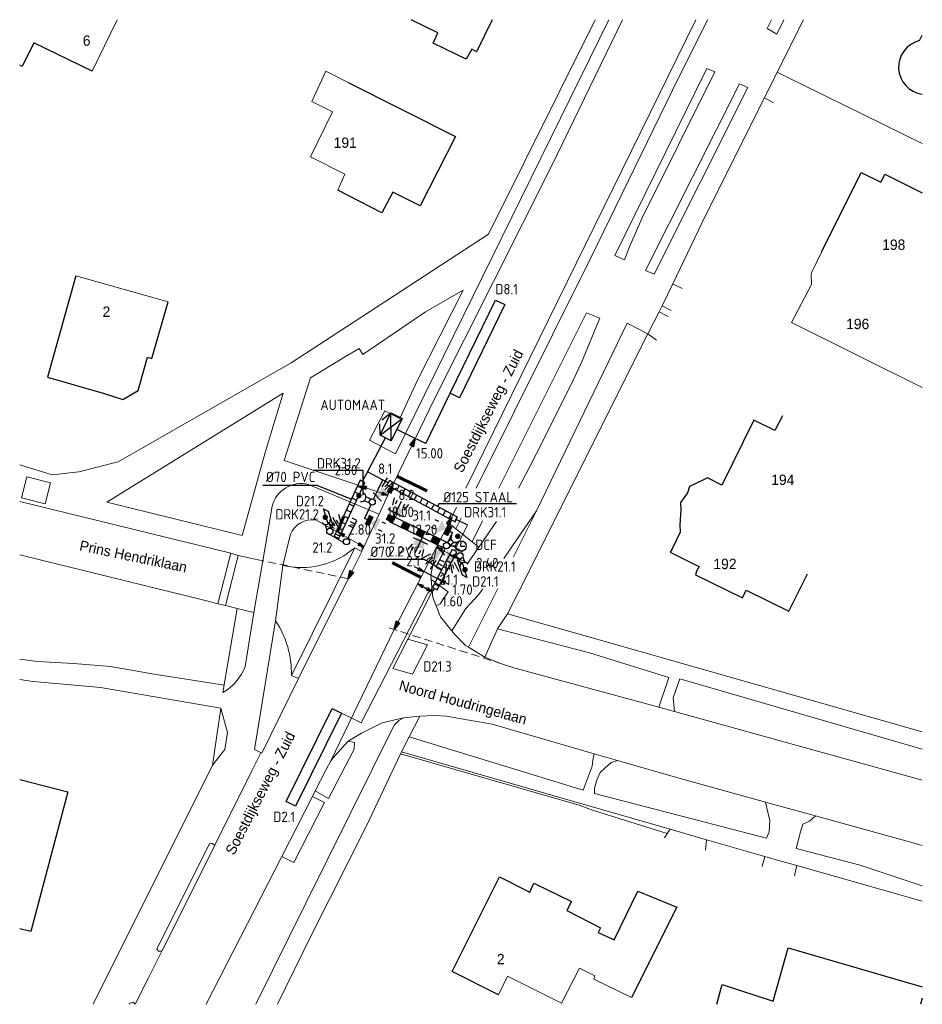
# Model space of a CAD drawing. Header units: millimetres. Extents: x 142086.3 to 142173.4, y 459332.8 to 459427.9.
import ezdxf
from ezdxf.enums import TextEntityAlignment as Align

# ---------------------------------------------------------------- set-up
doc = ezdxf.new("R2010")
doc.units = ezdxf.units.MM
doc.header["$LTSCALE"] = 0.25
doc.linetypes.add('DGN Style 2', pattern=[247.656986, 148.594191, -99.062794])
doc.linetypes.add('HIDDEN2', pattern=[4.7625, 3.175, -1.5875])
doc.layers.get('0').update_dxf_attribs({"plot": 0})
for name, color, linetype in [('BUIS', 1, 'Continuous'), ('INST-T-CODE', 1, 'Continuous'), ('INSTALLATIE', 2, 'Continuous'), ('INSTALLATIE_MAST', 2, 'Continuous'), ('KABEL-500', 3, 'Continuous'), ('LUS-T-CODE', 1, 'Continuous'), ('LUSSEN', 7, 'Continuous'), ('MAAT-T-CODE', 7, 'Continuous'), ('MAATVOERING', 7, 'Continuous'), ('STOPSTREEP', 9, 'Continuous'), ('UITSLIJPER', 1, 'Continuous')]:
    doc.layers.add(name, color=color, linetype=linetype)
for name, color, linetype, lineweight in [('GEBOUWEN', 3, 'Continuous', 30), ('HUISNUMMER', 7, 'Continuous', 0), ('ONDERGROND', 7, 'Continuous', 0), ('TEKSTEN', 7, 'Continuous', 0)]:
    doc.layers.add(name, color=color, linetype=linetype, lineweight=lineweight)
doc.styles.add('I020-1', font='ISO', dxfattribs={"height": 2})
doc.styles.add('ISO', font='isocp.shx')
doc.styles.add('Style-LOW_RES_FILLED', font='LOW_RES_FILLED.shx')

# ---------------------------------------------------------------- blocks, each defined once
blk = doc.blocks.new('V_P3')
for p, q in [((0.567, 0.107), (0, 0)), ((0.567, 0.072), (0, 0)), ((0.567, 0.037), (0, 0)), ((0.567, -0.107), (0, 0)), ((0.567, -0.072), (0, 0)), ((0.567, -0.037), (0, 0)), ((0, 0), (0.567, 0)), ((0.567, 0.142), (0.567, -0.142))]:
    blk.add_line(p, q)
for points in [[(0.567, 0.142), (0, 0)], [(0.567, 0.125), (0, 0)], [(0.567, 0.089), (0, 0)], [(0.567, 0.055), (0, 0)], [(0.567, 0.019), (0, 0)], [(0.567, -0.142), (0, 0)], [(0.567, -0.125), (0, 0)], [(0.567, -0.089), (0, 0)], [(0.567, -0.055), (0, 0)], [(0.567, -0.019), (0, 0)]]:
    blk.add_lwpolyline(points)
at = {"layer": 'MAAT-T-CODE', "style": 'I020-1'}
blk.add_attdef('MAAT', text='', height=1, dxfattribs=at).set_placement((1.065, 0), align=Align.MIDDLE)
blk = doc.blocks.new('V_MAST')
blk.add_circle((0, 0), 0.3)
blk = doc.blocks.new('V_P2')
for p, q in [((0, 0), (0.78, 0.194)), ((0, 0), (0.78, 0.146)), ((0, 0), (0.78, 0.097)), ((0.78, 0.06), (0, 0)), ((0, 0), (0.78, 0.049)), ((0.78, 0.037), (0, 0)), ((0, 0), (0.78, 0)), ((0.78, -0.194), (0, 0)), ((0, 0), (0.78, -0.097)), ((0, 0), (0.78, -0.146)), ((0, 0), (0.78, -0.049)), ((0, 0), (0.78, 0)), ((0.78, -0.194), (0.78, 0.194))]:
    blk.add_line(p, q)
for points in [[(0.78, 0.181), (0, 0)], [(0, 0), (0.78, 0.171)], [(0.78, 0.159), (0, 0)], [(0.78, 0.135), (0, 0)], [(0, 0), (0.78, 0.121)], [(0.78, 0.11), (0, 0)], [(0.78, 0.085), (0, 0)], [(0, 0), (0.78, 0.073)], [(0, 0), (0.78, 0.026)], [(0.78, 0.012), (0, 0)], [(0.78, -0.181), (0, 0)], [(0, 0), (0.78, -0.171)], [(0.78, -0.159), (0, 0)], [(0.78, -0.135), (0, 0)], [(0, 0), (0.78, -0.121)], [(0.78, -0.11), (0, 0)], [(0, 0), (0.78, -0.073)], [(0.78, -0.037), (0, 0)], [(0, 0), (0.78, -0.026)], [(0.78, -0.06), (0, 0)], [(0.78, -0.085), (0, 0)], [(0.78, -0.012), (0, 0)]]:
    blk.add_lwpolyline(points)
at = {"layer": 'MAAT-T-CODE', "style": 'I020-1'}
blk.add_attdef('MAAT', text='', height=1, dxfattribs=at).set_placement((1.5, 0), align=Align.MIDDLE)
blk = doc.blocks.new('V_10X1')
blk.add_lwpolyline([(0.5, 0), (0.5, -10), (-0.5, -10), (-0.5, 0)], close=True)
at = {"layer": 'LUS-T-CODE', "style": 'I020-1'}
blk.add_attdef('LUS', text='', height=1, rotation=270, dxfattribs=at).set_placement((-0.021, -11.42), align=Align.MIDDLE)
blk = doc.blocks.new('V_AUT')
for p, q in [((-1.2, -0.6), (1.2, 0.6)), ((-1.2, 0.6), (1.2, -0.6))]:
    blk.add_line(p, q)
at = {"color": 3}
for p, q in [((-1.2, 0.6), (1.2, 0.6)), ((-1.2, -0.6), (-1.2, 0.6)), ((1.2, 0.6), (1.2, -0.6)), ((1.2, -0.6), (-1.2, -0.6))]:
    blk.add_line(p, q, dxfattribs=at)
at = {"layer": 'INST-T-CODE', "style": 'I020-1'}
blk.add_attdef('INST', (-1.2, 0.893), '', height=1, dxfattribs=at)
blk = doc.blocks.new('V_PL')
at = {"layer": 'MAATVOERING'}
for points in [[(-1, 0), (0, 0)], [(-0.567, 0.142), (0, 0)], [(-0.567, -0.142), (-0.567, 0.142)], [(-0.567, 0.125), (0, 0)], [(-0.567, 0.107), (0, 0)], [(-0.567, 0.089), (0, 0)], [(-0.567, 0.072), (0, 0)], [(-0.567, 0.055), (0, 0)], [(-0.567, 0.037), (0, 0)], [(-0.567, 0.019), (0, 0)], [(-0.567, -0.125), (0, 0)], [(-0.567, -0.089), (0, 0)], [(-0.567, -0.055), (0, 0)], [(-0.567, -0.019), (0, 0)], [(-0.567, -0.142), (0, 0)], [(-0.567, -0.037), (0, 0)], [(-0.567, -0.072), (0, 0)], [(-0.567, -0.107), (0, 0)], [(0, 0), (-0.567, 0)]]:
    blk.add_lwpolyline(points, dxfattribs=at)
blk = doc.blocks.new('V_PR')
at = {"layer": 'MAATVOERING'}
for points in [[(0.567, 0.142), (0, 0)], [(0.567, 0.125), (0, 0)], [(0.567, 0.107), (0, 0)], [(0.567, 0.089), (0, 0)], [(0.567, 0.072), (0, 0)], [(0.567, 0.055), (0, 0)], [(0.567, 0.037), (0, 0)], [(0.567, 0.019), (0, 0)], [(0.567, -0.107), (0, 0)], [(0.567, -0.072), (0, 0)], [(0.567, -0.037), (0, 0)], [(0, 0), (0.567, 0)], [(0, 0), (1, 0)], [(0.567, -0.019), (0, 0)], [(0.567, -0.055), (0, 0)], [(0.567, -0.089), (0, 0)], [(0.567, -0.125), (0, 0)], [(0.567, -0.142), (0, 0)], [(0.567, 0.142), (0.567, -0.142)]]:
    blk.add_lwpolyline(points, dxfattribs=at)
at = {"layer": 'MAAT-T-CODE', "style": 'I020-1'}
blk.add_attdef('MAAT', text='', height=1, dxfattribs=at).set_placement((1.7, 0), align=Align.MIDDLE)
blk = doc.blocks.new('V_PLS')
at = {"layer": 'MAATVOERING'}
for points in [[(0.567, 0.142), (0, 0)], [(0.567, 0.125), (0, 0)], [(0.567, 0.107), (0, 0)], [(0.567, 0.089), (0, 0)], [(0.567, 0.072), (0, 0)], [(0.567, 0.055), (0, 0)], [(0.567, 0.037), (0, 0)], [(0.567, 0.019), (0, 0)], [(0.567, -0.125), (0, 0)], [(0.567, -0.089), (0, 0)], [(0.567, -0.055), (0, 0)], [(0.567, -0.019), (0, 0)], [(0.567, -0.142), (0, 0)], [(0.567, -0.037), (0, 0)], [(0.567, -0.072), (0, 0)], [(0.567, -0.107), (0, 0)], [(0, 0), (0.567, 0)], [(1, 0), (0, 0)], [(0.567, -0.142), (0.567, 0.142)]]:
    blk.add_lwpolyline(points, dxfattribs=at)
blk = doc.blocks.new('V_PRS')
at = {"layer": 'MAATVOERING'}
for points in [[(0, 0), (-1, 0)], [(-0.567, 0.142), (-0.567, -0.142)], [(-0.567, 0.142), (0, 0)], [(-0.567, 0.125), (0, 0)], [(-0.567, 0.107), (0, 0)], [(-0.567, 0.089), (0, 0)], [(-0.567, 0.072), (0, 0)], [(-0.567, 0.055), (0, 0)], [(-0.567, 0.037), (0, 0)], [(-0.567, 0.019), (0, 0)], [(-0.567, -0.107), (0, 0)], [(-0.567, -0.072), (0, 0)], [(-0.567, -0.037), (0, 0)], [(0, 0), (-0.567, 0)], [(-0.567, -0.019), (0, 0)], [(-0.567, -0.055), (0, 0)], [(-0.567, -0.089), (0, 0)], [(-0.567, -0.125), (0, 0)], [(-0.567, -0.142), (0, 0)]]:
    blk.add_lwpolyline(points, dxfattribs=at)
at = {"layer": 'MAAT-T-CODE', "style": 'I020-1'}
blk.add_attdef('MAAT', text='', height=1, dxfattribs=at).set_placement((-2.5, 0), align=Align.MIDDLE)
blk = doc.blocks.new('V_3X30LNT_S')
for p, q in [((0.3, 0), (1.975, 0)), ((1.3, 0.6), (1.979, 0.769)), ((1.5, 0.4), (1.9, 0.4)), ((1.3, -0.6), (1.979, -0.769)), ((1.5, -0.4), (1.9, -0.4))]:
    blk.add_line(p, q)
blk.add_solid([(0.5, 0.4), (0.5, -0.4), (1.3, 0.6), (1.3, -0.6)])
at = {"layer": 'INSTALLATIE'}
blk.add_line((0.7, 0.769), (0.7, -0.769), dxfattribs=at)
at = {"layer": 'INST-T-CODE', "style": 'I020-1'}
blk.add_attdef('LNT', text='', height=1, dxfattribs=at).set_placement((3.534, -0.001), align=Align.MIDDLE)
blk = doc.blocks.new('V_3X20LNT_S')
for p, q in [((1.7, 0.4), (2.666, 0.659)), ((1.7, 0), (2.7, 0)), ((1.9, 0.2), (2.3, 0.2)), ((1.7, -0.4), (2.666, -0.659)), ((1.9, -0.2), (2.3, -0.2))]:
    blk.add_line(p, q)
blk.add_solid([(0.3, 0), (1.7, 0.4), (1.7, -0.4)])
at = {"layer": 'INSTALLATIE'}
blk.add_line((0.7, 0.58), (0.7, -0.58), dxfattribs=at)
at = {"layer": 'INST-T-CODE', "style": 'I020-1'}
blk.add_attdef('LNT', text='', height=1, dxfattribs=at).set_placement((4.129, 0), align=Align.MIDDLE)
blk = doc.blocks.new('V_SECLNT')
for p, q in [((0.3, 0), (2.3, 0)), ((1.5, 0), (1.5, 0.5)), ((1.9, 0), (1.9, 0.5)), ((2.3, 0), (2.3, 0.5))]:
    blk.add_line(p, q)
blk = doc.blocks.new('V_VGLNT')
for p, q in [((0.548, 0), (0.3, 0)), ((1.948, 0.4), (2.348, 0.4)), ((1.948, -0.4), (2.348, -0.4))]:
    blk.add_line(p, q)
for points in [[(0.548, 0.5), (1.048, 0.5), (0.548, -0.5), (1.048, -0.5)], [(1.048, 0), (1.748, 0.7), (1.748, -0.7)]]:
    blk.add_solid(points)
at = {"layer": 'INST-T-CODE', "style": 'I020-1'}
blk.add_attdef('INST', text='', height=1, dxfattribs=at).set_placement((4.115, -0.001), align=Align.MIDDLE)
blk = doc.blocks.new('V_20LNT')
for p, q in [((1.7, 0.4), (2.666, 0.659)), ((1.7, 0), (2.7, 0)), ((1.9, 0.2), (2.3, 0.2)), ((1.7, -0.4), (2.666, -0.659)), ((1.9, -0.2), (2.3, -0.2))]:
    blk.add_line(p, q)
blk.add_solid([(0.3, 0), (1.7, 0.4), (1.7, -0.4)])
at = {"layer": 'INST-T-CODE', "style": 'I020-1'}
blk.add_attdef('LNT', text='', height=1, dxfattribs=at).set_placement((4.129, 0), align=Align.MIDDLE)
blk = doc.blocks.new('V_DRKW')
for p, q in [((0.223, 0.201), (0.771, 0.201)), ((0.211, -0.213), (0.759, -0.213))]:
    blk.add_line(p, q)
at = {"const_width": 0.259}
blk.add_lwpolyline([(1.294, -0.017, 1.135207), (1.553, -0.054, 0.843915)], format="xyb", close=True, dxfattribs=at)
blk.add_arc((1.132, -0.016), 0.422, 101.09443, 258.90557)
at = {"layer": 'INST-T-CODE', "style": 'I020-1'}
for tag, p in [('INST', (4.034, -0.006)), ('INST1', (4.034, -1.345))]:
    blk.add_attdef(tag, text='', height=1, dxfattribs=at).set_placement(p, align=Align.MIDDLE)

msp = doc.modelspace()

# ---------------------------------------------------------------- hatches: boundary and pattern name
at = {"layer": 'BUIS'}
h = msp.add_hatch(dxfattribs=at)
h.set_pattern_fill('LINE', color=256, scale=0.2, angle=334.98, style=0)
h.paths.add_polyline_path([(142117.084, 459377.783), (142119.603, 459383.181), (142119.15, 459383.392), (142116.631, 459377.994)])
h = msp.add_hatch(dxfattribs=at)
h.set_pattern_fill('LINE', color=256, scale=0.2, angle=241.68, style=0)
h.paths.add_polyline_path([(142121.735, 459382.938), (142128.323, 459379.388), (142128.56, 459379.828), (142121.973, 459383.378)])
h = msp.add_hatch(dxfattribs=at)
h.set_pattern_fill('LINE', color=256, scale=0.2, angle=332.76, style=0)
h.paths.add_polyline_path([(142126.59, 459372.816), (142128.48, 459376.486), (142128.035, 459376.715), (142126.146, 459373.045)])

# ---------------------------------------------------------------- linework, layer by layer
for points in [[(142109.739, 459382.921), (142114.967, 459382.921), (142118.302, 459381.574)], [(142134.236, 459381.123), (142126.758, 459381.123), (142126.612, 459380.878)], [(142119.9, 459375.774), (142125.341, 459375.774), (142127.046, 459374.793)]]:
    msp.add_lwpolyline(points, dxfattribs=at)
for points in [[(142117.084, 459377.783), (142119.603, 459383.181), (142119.15, 459383.392), (142116.631, 459377.994)], [(142121.735, 459382.938), (142128.323, 459379.388), (142128.56, 459379.828), (142121.973, 459383.378)], [(142126.59, 459372.816), (142128.48, 459376.486), (142128.035, 459376.715), (142126.146, 459373.045)]]:
    msp.add_lwpolyline(points, close=True, dxfattribs=at)
at = {"layer": 'GEBOUWEN', "linetype": 'DGN Style 2', "lineweight": 13, "flags": 128}
for points in [[(142095.684, 459427.86), (142094.466, 459425.344)], [(142094.466, 459425.344), (142093.271, 459422.875)], [(142117.683, 459412.953), (142114.36, 459414.612), (142116.478, 459418.968), (142114.485, 459419.947), (142115.85, 459422.889), (142118.004, 459421.811)], [(142116.984, 459411.406), (142117.683, 459412.953)], [(142162.779, 459403.482), (142163.73, 459405.468)], [(142100.599, 459400.632), (142091.7, 459403.14)], [(142162.72, 459402.297), (142162.699, 459403.314), (142162.779, 459403.482)], [(142160.792, 459398.634), (142162.72, 459402.297)], [(142173.436, 459392.337), (142160.792, 459398.634)], [(142145.351, 459333.474), (142141.711, 459335.227), (142141.806, 459335.553), (142140.344, 459336.287), (142138.603, 459332.906), (142133.384, 459335.522), (142132.502, 459333.727)]]:
    msp.add_lwpolyline(points, dxfattribs=at)
at = {"layer": 'GEBOUWEN', "linetype": 'Continuous', "lineweight": 30, "flags": 128}
for points in [[(142131.887, 459427.86), (142130.389, 459424.756), (142129.918, 459425.004), (142129.396, 459424.034), (142126.208, 459425.582), (142126.662, 459426.592), (142124.064, 459427.86)], [(142173.178, 459425.841), (142173.436, 459426.378)], [(142093.271, 459422.875), (142087.635, 459425.64), (142086.521, 459423.341), (142086.271, 459423.463)], [(142118.004, 459421.811), (142128.341, 459416.585), (142124.943, 459409.884), (142122.292, 459411.21), (142121.258, 459409.228), (142116.984, 459411.406)], [(142163.73, 459405.468), (142167.536, 459413.122), (142169.434, 459412.167), (142169.589, 459412.474)], [(142169.589, 459412.474), (142169.829, 459412.951)], [(142169.829, 459412.951), (142170.451, 459412.639)], [(142170.451, 459412.639), (142173.436, 459411.144)], [(142091.7, 459403.14), (142088.944, 459393.337), (142094.34, 459391.815)], [(142094.34, 459391.815), (142096.244, 459391.187), (142097.703, 459392.045), (142098.603, 459395.293), (142099.042, 459395.155), (142100.599, 459400.632)], [(142159.936, 459389.619), (142159.192, 459388.201), (142157.166, 459389.198), (142154.078, 459382.926), (142152.681, 459383.613), (142152.247, 459383.41), (142150.953, 459382.804), (142150.765, 459382.19), (142150.085, 459381.258), (142150.122, 459380.546), (142150.021, 459379.078), (142150.062, 459378.399), (142149.299, 459376.832), (142149.087, 459376.437), (142151.593, 459375.186), (142151.882, 459375.081), (142151.62, 459374.606), (142151.531, 459374.28), (142156.065, 459372.049), (142156.425, 459372.779), (142160.547, 459370.751), (142162.357, 459374.364)], [(142086.271, 459354.489), (142090.918, 459353.311), (142087.358, 459339.815)], [(142132.502, 459333.727), (142128.023, 459335.967), (142132.616, 459345.095)], [(142132.616, 459345.095), (142135.542, 459343.615), (142135.937, 459344.483), (142139.55, 459342.722), (142139.101, 459341.864), (142142.357, 459340.198), (142142.119, 459339.737), (142143.676, 459339.035), (142145.977, 459343.709), (142149.73, 459342.181), (142145.351, 459333.474)], [(142087.358, 459339.815), (142086.271, 459340.102)], [(142153.606, 459332.823), (142154.124, 459334.723), (142159.042, 459333.096), (142160.493, 459338.254), (142173.436, 459334.485)], [(142173.436, 459333.409), (142173.271, 459332.823)]]:
    msp.add_lwpolyline(points, dxfattribs=at)
at = {"layer": 'GEBOUWEN', "linetype": 'Continuous', "lineweight": 30}
msp.add_arc((142173.775, 459423.278), 2.631, 103.1213, 262.58417, dxfattribs=at)
at = {"layer": 'INST-T-CODE'}
msp.add_lwpolyline([(142114.678, 459384.366), (142119.421, 459384.366), (142119.405, 459381.947)], dxfattribs=at)
at = {"layer": 'INSTALLATIE'}
for p, q in [((142122.22, 459379.96), (142121.958, 459379.42)), ((142121.958, 459379.42), (142127.357, 459376.803)), ((142127.619, 459377.342), (142122.22, 459379.96)), ((142128.886, 459377.039), (142128.897, 459377.489)), ((142127.788, 459377.065), (142128.38, 459377.051)), ((142128.886, 459377.039), (142129.274, 459377.029))]:
    msp.add_line(p, q, dxfattribs=at)
for points in [[(142120.188, 459381.026), (142119.574, 459379.715)], [(142127.615, 459377.344), (142128.08, 459378.336)]]:
    msp.add_lwpolyline(points, dxfattribs=at)
for points in [[(142122.58, 459379.786), (142122.318, 459379.246), (142121.86, 459380.135), (142121.598, 459379.595)], [(142124.02, 459379.088), (142123.758, 459378.548), (142123.3, 459379.437), (142123.038, 459378.897)], [(142125.459, 459378.39), (142125.198, 459377.85), (142124.74, 459378.739), (142124.478, 459378.199)], [(142126.899, 459377.691), (142126.637, 459377.152), (142126.179, 459378.04), (142125.918, 459377.501)]]:
    msp.add_solid(points, dxfattribs=at)
at = {"layer": 'INSTALLATIE_MAST'}
for p, q in [((142121.234, 459389.214), (142122.12, 459389.896)), ((142121.073, 459387.737), (142121.059, 459388.854))]:
    msp.add_line(p, q, dxfattribs=at)
at = {"layer": 'KABEL-500'}
for points in [[(142124.476, 459387.42), (142122.676, 459388.293)], [(142119.376, 459383.287), (142121.613, 459387.475)], [(142121.854, 459383.158), (142119.873, 459384.216)], [(142120.446, 459381.568), (142121.348, 459383.429)], [(142128.442, 459379.608), (142129.519, 459379.079)]]:
    msp.add_lwpolyline(points, dxfattribs=at)
at = {"layer": 'KABEL-500', "linetype": 'Continuous', "lineweight": 0, "flags": 128}
for points in [[(142128.257, 459376.6), (142129.23, 459378.489), (142129.519, 459379.079)], [(142116.078, 459378.209), (142117.54, 459377.39)], [(142116.857, 459377.888), (142116.808, 459377.8)], [(142127.763, 459377.192), (142129.017, 459376.547)], [(142128.925, 459376.369), (142129.017, 459376.547)], [(142126.11, 459372.648), (142126.368, 459372.931)]]:
    msp.add_lwpolyline(points, dxfattribs=at)
at = {"layer": 'LUSSEN'}
for points in [[(142116.073, 459379.223), (142115.615, 459380.651), (142116.06, 459380.423), (142116.517, 459378.994)], [(142129.021, 459374.237), (142128.563, 459375.666), (142129.008, 459375.437), (142129.465, 459374.008)]]:
    msp.add_lwpolyline(points, close=True, dxfattribs=at)
at = {"layer": 'LUSSEN', "linetype": 'Continuous', "lineweight": 0, "flags": 128}
msp.add_lwpolyline([(142122.294, 459365.237), (142124.215, 459364.682), (142125.662, 459367.491), (142123.74, 459368.046)], close=True, dxfattribs=at)
at = {"layer": 'MAATVOERING'}
for p, q in [((142126.812, 459373.792), (142125.3, 459374.571)), ((142126.11, 459372.648), (142124.688, 459373.381))]:
    msp.add_line(p, q, dxfattribs=at)
at = {"layer": 'MAATVOERING', "linetype": 'HIDDEN2', "lineweight": 0, "flags": 128}
for points in [[(142117.995, 459373.893), (142109.761, 459375.627)], [(142121.952, 459369.145), (142132.7, 459365.709)]]:
    msp.add_lwpolyline(points, dxfattribs=at)
at = {"layer": 'ONDERGROND', "linetype": 'Continuous', "lineweight": 0}
for p, q in [((142125.962, 459374.227), (142126.517, 459376.934)), ((142126.002, 459373.807), (142125.962, 459374.227))]:
    msp.add_line(p, q, dxfattribs=at)
at = {"layer": 'ONDERGROND', "linetype": 'Continuous', "lineweight": 0, "flags": 128}
for points in [[(142144.486, 459427.86), (142137.648, 459413.794), (142126.398, 459391.385), (142121.819, 459381.941), (142120.983, 459380.115), (142119.307, 459376.536), (142119.3, 459376.52), (142117.995, 459373.893)], [(142122.553, 459385.959), (142143.154, 459427.86)], [(142129.366, 459382.628), (142151.553, 459427.86)], [(142131.55, 459407.154), (142141.831, 459427.86)], [(142152.701, 459427.86), (142149.319, 459421.049), (142141.44, 459404.876)], [(142160.076, 459427.86), (142159.379, 459426.47), (142158.454, 459427.005), (142158.879, 459427.86)], [(142159.433, 459422.788), (142161.971, 459427.86)], [(142152.618, 459423.159), (142153.397, 459422.841), (142146.37, 459408.725), (142145.145, 459405.944), (142144.682, 459404.669), (142143.758, 459405.089), (142152.618, 459423.159)], [(142158.192, 459420.308), (142159.433, 459422.788)], [(142159.433, 459422.788), (142160.327, 459422.34)], [(142173.436, 459415.903), (142160.327, 459422.34)], [(142146.693, 459403.644), (142147.55, 459403.293), (142156.59, 459421.315), (142155.768, 459421.661), (142146.693, 459403.644)], [(142152.537, 459409.006), (142158.192, 459420.308)], [(142158.192, 459420.308), (142159.073, 459419.835)], [(142149.357, 459402.345), (142152.537, 459409.006)], [(142117.846, 459398.222), (142131.55, 459407.154)], [(142141.44, 459404.876), (142130.339, 459382.628)], [(142148.303, 459400.243), (142149.357, 459402.345)], [(142149.357, 459402.345), (142150.251, 459401.897)], [(142125.462, 459399.67), (142129.11, 459401.743), (142124.651, 459393.008), (142122.966, 459389.354), (142121.545, 459390.093), (142120.067, 459387.252), (142122.553, 459385.959)], [(142148.016, 459399.67), (142148.303, 459400.243)], [(142148.303, 459400.243), (142149.194, 459399.789)], [(142119.408, 459395.523), (142125.462, 459399.67)], [(142141.006, 459399.544), (142132.554, 459382.628)], [(142134.441, 459382.628), (142135.435, 459384.518), (142136.919, 459387.437), (142139.736, 459393.138), (142140.515, 459394.773), (142142.307, 459399.033), (142141.006, 459399.544)], [(142146.941, 459397.526), (142148.016, 459399.67)], [(142148.016, 459399.67), (142148.905, 459399.212)], [(142112.486, 459394.721), (142117.846, 459398.222)], [(142136.189, 459380.448), (142144.95, 459398.575), (142146.941, 459397.526)], [(142133.389, 459370.491), (142134.415, 459372.538), (142146.941, 459397.526)], [(142146.941, 459397.526), (142147.76, 459396.928)], [(142111.804, 459385.309), (142114.341, 459393.289), (142117.738, 459395.33), (142119.05, 459396.118), (142119.408, 459395.523)], [(142086.271, 459384.878), (142089.392, 459383.903), (142091.986, 459384.209), (142095.789, 459385.176), (142112.486, 459394.721)], [(142094.685, 459381.283), (142111.71, 459391.815)], [(142111.71, 459391.815), (142109.98, 459386.07)], [(142107.768, 459378.066), (142109.98, 459386.07)], [(142111.804, 459385.309), (142116.248, 459383.815)], [(142086.959, 459383.72), (142086.454, 459381.694)], [(142089.247, 459383.149), (142086.959, 459383.72)], [(142088.743, 459381.124), (142089.247, 459383.149)], [(142120.983, 459380.115), (142114.153, 459382.992)], [(142116.248, 459383.815), (142121.819, 459381.941)], [(142086.271, 459381.335), (142106.665, 459376.371)], [(142086.454, 459381.694), (142088.743, 459381.124)], [(142094.685, 459381.283), (142107.768, 459378.066)], [(142110.648, 459380.888), (142109.761, 459375.627)], [(142122.428, 459368.993), (142127.711, 459379.253), (142128.466, 459380.792)], [(142133.022, 459375.855), (142136.189, 459380.448)], [(142136.189, 459380.448), (142133.969, 459376.009)], [(142114.872, 459379.572), (142119.512, 459376.973)], [(142127.711, 459379.253), (142128.388, 459378.717)], [(142128.888, 459379.72), (142128.388, 459378.717)], [(142130.973, 459379.464), (142129.973, 459377.462)], [(142129.973, 459377.462), (142130.625, 459376.944), (142132.33, 459379.412)], [(142112.408, 459378.19), (142111.692, 459375.167)], [(142128.388, 459378.717), (142129.973, 459377.462)], [(142106.665, 459376.371), (142105.418, 459371.478)], [(142107.372, 459376.13), (142106.665, 459376.371)], [(142112.51, 459364.558), (142118.63, 459376.858)], [(142117.563, 459376.104), (142118.63, 459376.858)], [(142118.63, 459376.858), (142119.3, 459376.52)], [(142119.3, 459376.521), (142119.304, 459376.528), (142119.307, 459376.536)], [(142126.517, 459376.934), (142129.543, 459375.376)], [(142130.625, 459376.944), (142129.543, 459375.376)], [(142086.271, 459376.193), (142102.894, 459372.099)], [(142106.147, 459371.298), (142107.372, 459376.13)], [(142109.761, 459375.627), (142107.372, 459376.13)], [(142109.761, 459375.627), (142108.894, 459370.622)], [(142111.692, 459375.167), (142110.98, 459369.815)], [(142117.995, 459373.893), (142113.201, 459364.245)], [(142126.002, 459373.807), (142127.641, 459372.617), (142126.867, 459371.472), (142126.486, 459371.263)], [(142126.486, 459371.263), (142126.165, 459372.06), (142126.002, 459373.807)], [(142128, 459368.854), (142129.342, 459371.016), (142130.584, 459372.32), (142130.984, 459372.9)], [(142132.436, 459372.945), (142129.6, 459367.274)], [(142102.894, 459372.099), (142104.447, 459371.717)], [(142104.447, 459371.717), (142105.418, 459371.478)], [(142105.418, 459371.478), (142106.147, 459371.298)], [(142107.263, 459371.023), (142105.904, 459362.901)], [(142106.147, 459371.298), (142107.263, 459371.023)], [(142107.263, 459371.023), (142108.894, 459370.622)], [(142108.894, 459370.622), (142108.047, 459365.426)], [(142128, 459368.854), (142126.905, 459370.215), (142126.486, 459371.263)], [(142108.959, 459357.402), (142110.98, 459369.815)], [(142133.389, 459370.491), (142132.424, 459369.065)], [(142140.865, 459368.366), (142133.389, 459370.491)], [(142116.307, 459356.312), (142122.428, 459368.993)], [(142129.6, 459367.274), (142129.332, 459367.432), (142128.236, 459368.559), (142128, 459368.854)], [(142131.204, 459366.325), (142132.424, 459369.065)], [(142132.424, 459369.065), (142141.291, 459366.733)], [(142140.865, 459368.366), (142173.436, 459359.108)], [(142131.204, 459366.325), (142129.6, 459367.274)], [(142147.984, 459361.477), (142148.97, 459364.348), (142141.291, 459366.733)], [(142086.271, 459366.132), (142088.006, 459365.895), (142091.463, 459365.698), (142095.033, 459365.427), (142099.263, 459364.662), (142106.035, 459363.624)], [(142132.7, 459365.709), (142131.204, 459366.325)], [(142132.7, 459365.709), (142133.992, 459365.296)], [(142147.984, 459361.477), (142133.992, 459365.296)], [(142086.271, 459364.155), (142087.588, 459363.98), (142094.086, 459363.386)], [(142113.201, 459364.245), (142109.642, 459357.041)], [(142112.51, 459364.558), (142113.201, 459364.245)], [(142173.436, 459357.44), (142150.027, 459364.211), (142149.385, 459362.4), (142149.503, 459361.061)], [(142094.086, 459363.386), (142105.695, 459361.383)], [(142104.886, 459355.898), (142106.073, 459357.417), (142106.348, 459359.027), (142105.695, 459361.383)], [(142105.695, 459361.383), (142104.886, 459355.898)], [(142149.503, 459361.061), (142147.984, 459361.477)], [(142173.436, 459354.45), (142149.503, 459361.061)], [(142117.988, 459358.215), (142119.269, 459358.962), (142121.278, 459359.962), (142123.326, 459360.47)], [(142122.43, 459359.754), (142122.892, 459360.21), (142123.326, 459360.47)], [(142123.326, 459360.47), (142124.901, 459360.63)], [(142124.901, 459360.63), (142123.881, 459358.615)], [(142124.901, 459360.63), (142126.315, 459360.692), (142127.44, 459360.63), (142131.894, 459359.832)], [(142113.915, 459342.568), (142122.43, 459359.754)], [(142141.738, 459356.988), (142131.894, 459359.832)], [(142114.81, 459353.401), (142115.834, 459355.4), (142116.307, 459356.312), (142116.658, 459356.76), (142117.988, 459358.215)], [(142117.988, 459358.215), (142118.588, 459358.089), (142118.562, 459357.423), (142116.09, 459352.656), (142114.81, 459353.401)], [(142123.881, 459358.615), (142123.154, 459357.178)], [(142123.881, 459358.615), (142140.694, 459353.487), (142141.551, 459355.784), (142141.611, 459356.362), (142141.738, 459356.988)], [(142109.642, 459357.041), (142108.959, 459357.402)], [(142109.561, 459357.084), (142108.659, 459355.276)], [(142123.057, 459356.985), (142122.528, 459355.902), (142119.756, 459350.032), (142114.404, 459339.44), (142111.178, 459332.823)], [(142123.154, 459357.178), (142123.057, 459356.985)], [(142123.057, 459356.985), (142140.294, 459352.02), (142141.572, 459351.538), (142148.807, 459349.277)], [(142149.093, 459349.702), (142138.671, 459352.706), (142123.154, 459357.178)], [(142143.996, 459356.334), (142141.738, 459356.988)], [(142143.996, 459356.334), (142143.375, 459356.141), (142142.792, 459355.605), (142142.331, 459355.179), (142141.983, 459354.369), (142141.794, 459353.671), (142141.769, 459353.153), (142158.404, 459348.833)], [(142158.295, 459352.313), (142149.812, 459354.652), (142143.996, 459356.334)], [(142104.886, 459355.898), (142093.373, 459332.823)], [(142108.659, 459355.276), (142105.106, 459348.151)], [(142114.543, 459352.878), (142114.81, 459353.401)], [(142111.572, 459347.079), (142114.543, 459352.878)], [(142114.543, 459352.878), (142115.693, 459352.271), (142112.744, 459346.494), (142111.572, 459347.079)], [(142158.404, 459348.833), (142158.636, 459349.447), (142158.724, 459350.533), (142158.53, 459351.34), (142158.295, 459352.313)], [(142163.121, 459351.01), (142158.757, 459352.184), (142158.295, 459352.313)], [(142163.121, 459351.01), (142162.527, 459350.486), (142161.898, 459350.186), (142161.683, 459349.463), (142161.254, 459347.852), (142167.428, 459346.241)], [(142173.436, 459348.13), (142172.994, 459348.254), (142163.121, 459351.01)], [(142149.093, 459349.702), (142148.807, 459349.277)], [(142152.59, 459348.694), (142149.093, 459349.702)], [(142148.807, 459349.277), (142148.534, 459348.872)], [(142152.59, 459348.694), (142152.511, 459347.697)], [(142158.235, 459347.066), (142152.59, 459348.694)], [(142105.106, 459348.151), (142104.846, 459348.33), (142104.636, 459348.346), (142099.508, 459338.156), (142099.671, 459337.943), (142099.997, 459337.943)], [(142105.106, 459348.151), (142102.528, 459342.983), (142099.997, 459337.943)], [(142104.266, 459332.823), (142111.572, 459347.079)], [(142158.235, 459347.066), (142157.962, 459346.103)], [(142161.303, 459346.19), (142159.533, 459346.691), (142158.235, 459347.066)], [(142161.303, 459346.19), (142161.092, 459345.212)], [(142173.436, 459342.751), (142161.303, 459346.19)], [(142167.428, 459346.241), (142173.436, 459344.251)], [(142109.09, 459332.823), (142113.915, 459342.568)], [(142098.696, 459335.351), (142099.997, 459337.943)], [(142097.415, 459332.801), (142098.696, 459335.351)], [(142097.415, 459332.801), (142097.225, 459333.02), (142096.857, 459332.877), (142096.83, 459332.823)]]:
    msp.add_lwpolyline(points, dxfattribs=at)
at = {"layer": 'ONDERGROND', "linetype": 'Continuous', "lineweight": 0}
for centre, radius, start, end in [((142113.452, 459380.187), 2.891, 75.97827, 165.97328), ((142114.583, 459377.199), 2.39, 83.06132, 155.51277), ((142118.84, 459376.757), 0.517, 334.71716, 59.87364), ((142113.463, 459382.931), 7.963, 257.1483, 300.98733), ((142103.481, 459364.781), 9.032, 358.58367, 33.87061), ((142103.371, 459367.222), 5.009, 300.37361, 338.983)]:
    msp.add_arc(centre, radius, start, end, dxfattribs=at)
at = {"layer": 'STOPSTREEP', "const_width": 0.3}
for points in [[(142125.626, 459382.362), (142122.709, 459383.776)], [(142116.945, 459378.43), (142117.551, 459379.868)], [(142122.242, 459375.443), (142125.014, 459374.016)]]:
    msp.add_lwpolyline(points, dxfattribs=at)
at = {"layer": 'UITSLIJPER'}
for points in [[(142125.488, 459386.929), (142127.844, 459391.788)], [(142125.488, 459386.929), (142124.476, 459387.42)], [(142116.371, 459378.732), (142116.517, 459378.994)], [(142128.563, 459375.666), (142128.651, 459375.835)]]:
    msp.add_lwpolyline(points, dxfattribs=at)
at = {"layer": 'UITSLIJPER', "linetype": 'Continuous', "lineweight": 0, "flags": 128}
for points in [[(142119.245, 459359.97), (142125.687, 459372.481)], [(142123.74, 459368.046), (142126.11, 459372.648)], [(142125.687, 459372.481), (142126.085, 459372.918)], [(142119.245, 459359.97), (142117.344, 459360.908)]]:
    msp.add_lwpolyline(points, dxfattribs=at)

# ---------------------------------------------------------------- block references
at = {"layer": 'INSTALLATIE'}
ref = msp.add_blockref('V_DRKW', (142120.315, 459381.298), dxfattribs=dict(at, rotation=156.6579993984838))
ref.add_attrib('INST', 'DRK31.2', dxfattribs={"layer": 'INST-T-CODE', "height": 1, "style": 'I020-1'}).set_placement((142117.096, 459385.032), align=Align.MIDDLE)
ref = msp.add_blockref('V_3X20LNT_S', (142120.315, 459381.298), dxfattribs=dict(at, rotation=43.96150121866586))
ref.add_attrib('LNT', '8.1', dxfattribs={"layer": 'INST-T-CODE', "height": 1, "style": 'I020-1'}).set_placement((142121.572, 459384.515), align=Align.MIDDLE)
ref = msp.add_blockref('V_3X30LNT_S', (142122.284, 459379.596), dxfattribs=dict(at, rotation=64.13319664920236))
ref.add_attrib('LNT', '8.2', dxfattribs={"layer": 'INST-T-CODE', "height": 1, "style": 'I020-1'}).set_placement((142123.618, 459381.982), align=Align.MIDDLE)
ref = msp.add_blockref('V_DRKW', (142116.224, 459378.471), dxfattribs=dict(at, rotation=110.5432507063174))
ref.add_attrib('INST', 'DRK21.2', dxfattribs={"layer": 'INST-T-CODE', "height": 1, "style": 'I020-1'}).set_placement((142113.071, 459380.109), align=Align.MIDDLE)
ref = msp.add_blockref('V_20LNT', (142117.833, 459377.455), dxfattribs=dict(at, rotation=119.5607277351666))
ref.add_attrib('LNT', '21.2', dxfattribs={"layer": 'INST-T-CODE', "height": 1, "style": 'I020-1'}).set_placement((142115.507, 459376.897), align=Align.MIDDLE)
ref = msp.add_blockref('V_VGLNT', (142119.302, 459379.842), dxfattribs=dict(at, rotation=334.9069072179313))
ref.add_attrib('INST', '31.2', dxfattribs={"layer": 'INST-T-CODE', "height": 1, "style": 'I020-1'}).set_placement((142121.564, 459377.781), align=Align.MIDDLE)
ref = msp.add_blockref('V_VGLNT', (142128.351, 459378.209), dxfattribs=dict(at, rotation=154.9069072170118))
ref.add_attrib('INST', '31.1', dxfattribs={"layer": 'INST-T-CODE', "height": 1, "style": 'I020-1'}).set_placement((142125.088, 459380.001), align=Align.MIDDLE)
ref = msp.add_blockref('V_DRKW', (142127.488, 459377.072), dxfattribs=dict(at, rotation=42.17673540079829))
ref.add_attrib('INST', 'DRK31.1', dxfattribs={"layer": 'INST-T-CODE', "height": 1, "style": 'I020-1'}).set_placement((142131.22, 459380.315), align=Align.MIDDLE)
for p, rotation in [((142117.833, 459377.455), 64.06942602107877), ((142127.488, 459377.072), 243.1451610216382)]:
    msp.add_blockref('V_SECLNT', p, dxfattribs=dict(at, rotation=rotation))
ref = msp.add_blockref('V_3X30LNT_S', (142125.283, 459378.142), dxfattribs=dict(at, rotation=244.1331966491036))
ref.add_attrib('LNT', '2.2', dxfattribs={"layer": 'INST-T-CODE', "height": 1, "style": 'I020-1'}).set_placement((142122.63, 459376.537), align=Align.MIDDLE)
ref = msp.add_blockref('V_3X20LNT_S', (142127.488, 459377.072), dxfattribs=dict(at, rotation=221.0189386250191))
ref.add_attrib('LNT', '2.1', dxfattribs={"layer": 'INST-T-CODE', "height": 1, "style": 'I020-1'}).set_placement((142124.271, 459375.598), align=Align.MIDDLE)
at = {"layer": 'INSTALLATIE', "xscale": 1.687656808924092, "yscale": 1.687656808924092, "zscale": 1.687656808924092, "rotation": 358.6183692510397}
msp.add_blockref('V_MAST', (142128.886, 459377.039), dxfattribs=at)
at = {"layer": 'INSTALLATIE'}
ref = msp.add_blockref('V_20LNT', (142127.488, 459377.072), dxfattribs=dict(at, rotation=281.9897098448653))
ref.add_attrib('LNT', '21.1', dxfattribs={"layer": 'INST-T-CODE', "height": 1, "style": 'I020-1'}).set_placement((142127.715, 459373.799), align=Align.MIDDLE)
ref = msp.add_blockref('V_DRKW', (142128.788, 459376.102), dxfattribs=dict(at, rotation=292.1308271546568))
ref.add_attrib('INST', 'DRK21.1', dxfattribs={"layer": 'INST-T-CODE', "height": 1, "style": 'I020-1'}).set_placement((142132.149, 459375.07), align=Align.MIDDLE)
at = {"layer": 'INSTALLATIE_MAST'}
ref = msp.add_blockref('V_AUT', (142122.136, 459388.555), dxfattribs=dict(at, rotation=64.13319664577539))
ref.add_attrib('INST', 'AUTOMAAT', (142115.303, 459390.17), dxfattribs={"color": 1, "height": 1, "style": 'I020-1'})
for p in [(142120.315, 459381.298), (142116.224, 459378.471), (142117.833, 459377.455), (142127.488, 459377.072), (142128.788, 459376.102)]:
    msp.add_blockref('V_MAST', p, dxfattribs=at)
at = {"layer": 'LUSSEN'}
ref = msp.add_blockref('V_10X1', (142128.294, 459391.57), dxfattribs=dict(at, rotation=154.133196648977))
ref.add_attrib('LUS', 'D8.1', dxfattribs={"layer": 'LUS-T-CODE', "height": 1, "style": 'I020-1'}).set_placement((142133.295, 459401.837), align=Align.MIDDLE)
ref = msp.add_blockref('V_10X1', (142116.896, 459361.13), dxfattribs=dict(at, rotation=333.7091960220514))
ref.add_attrib('LUS', 'D2.1', dxfattribs={"layer": 'LUS-T-CODE', "height": 1, "style": 'I020-1'}).set_placement((142111.819, 459350.9), align=Align.MIDDLE)
at = {"layer": 'MAATVOERING'}
ref = msp.add_blockref('V_P2', (142124.476, 459387.42), dxfattribs=dict(at, rotation=244.1331966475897))
ref.add_attrib('MAAT', '15.00', dxfattribs={"layer": 'MAAT-T-CODE', "height": 1, "style": 'I020-1'}).set_placement((142125.854, 459385.996), align=Align.MIDDLE)
ref = msp.add_blockref('V_P3', (142119.165, 459382.834), dxfattribs=dict(at, rotation=341.4124365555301))
ref.add_attrib('MAAT', '2.80', dxfattribs={"layer": 'MAAT-T-CODE', "height": 1, "style": 'I020-1'}).set_placement((142117.783, 459384.383), align=Align.MIDDLE)
ref = msp.add_blockref('V_P2', (142122.294, 459382.921), dxfattribs=dict(at, rotation=244.6794085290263))
ref.add_attrib('MAAT', '10.00', dxfattribs={"layer": 'MAAT-T-CODE', "height": 1, "style": 'I020-1'}).set_placement((142123.058, 459380.339), align=Align.MIDDLE)
for name, p, rotation in [('V_P3', (142121.819, 459381.941), 161.4124365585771), ('V_P3', (142119.512, 459376.973), 150.7420939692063), ('V_P3', (142126.517, 459376.934), 332.7570982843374), ('V_P2', (142117.995, 459373.893), 63.5788936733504), ('V_PL', (142126.812, 459373.792), 152.7570982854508), ('V_PLS', (142126.11, 459372.648), 152.7570982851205), ('V_P2', (142122.428, 459368.993), 62.75709828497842)]:
    msp.add_blockref(name, p, dxfattribs=dict(at, rotation=rotation))
ref = msp.add_blockref('V_P3', (142117.069, 459378.341), dxfattribs=dict(at, rotation=330.7420939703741))
ref.add_attrib('MAAT', '2.80', dxfattribs={"layer": 'MAAT-T-CODE', "height": 1, "style": 'I020-1'}).set_placement((142119.111, 459378.641), align=Align.MIDDLE)
ref = msp.add_blockref('V_P2', (142128.001, 459379.845), dxfattribs=dict(at, rotation=243.3182844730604))
ref.add_attrib('MAAT', '12.20', dxfattribs={"layer": 'MAAT-T-CODE', "height": 1, "style": 'I020-1'}).set_placement((142125.323, 459378.622), align=Align.MIDDLE)
ref = msp.add_blockref('V_P3', (142128.651, 459375.835), dxfattribs=dict(at, rotation=152.7570982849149))
ref.add_attrib('MAAT', '2.40', dxfattribs={"layer": 'MAAT-T-CODE', "height": 1, "style": 'I020-1'}).set_placement((142131.429, 459375.405), align=Align.MIDDLE)
ref = msp.add_blockref('V_PR', (142125.3, 459374.571), dxfattribs=dict(at, rotation=152.7570982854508))
ref.add_attrib('MAAT', '1.70', dxfattribs={"layer": 'MAAT-T-CODE', "height": 1, "style": 'I020-1'}).set_placement((142129.032, 459372.838), align=Align.MIDDLE)
ref = msp.add_blockref('V_PRS', (142124.688, 459373.381), dxfattribs=dict(at, rotation=152.7570982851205))
ref.add_attrib('MAAT', '1.60', dxfattribs={"layer": 'MAAT-T-CODE', "height": 1, "style": 'I020-1'}).set_placement((142128.048, 459371.709), align=Align.MIDDLE)

# ---------------------------------------------------------------- texts
at = {"layer": 'BUIS', "style": 'ISO'}
for s, p in [('%%C70 PVC', (142112.438, 459383.716)), ('%%C125 STAAL', (142130.542, 459381.763)), ('%%C70 PVC', (142122.534, 459376.489))]:
    msp.add_text(s, height=1, dxfattribs=at).set_placement(p, align=Align.MIDDLE)
at = {"layer": 'HUISNUMMER', "linetype": 'Continuous', "lineweight": 0, "style": 'Style-LOW_RES_FILLED'}
for s, p in [('6', (142092.368, 459425.344)), ('191', (142116.592, 459415.488)), ('198', (142169.566, 459405.639)), ('2', (142094.272, 459399.168)), ('196', (142166.08, 459397.984)), ('194', (142158.848, 459382.944)), ('192', (142153.264, 459374.816)), ('2', (142132.352, 459336.672))]:
    msp.add_text(s, height=1, dxfattribs=at).set_placement(p)
at = {"layer": 'INST-T-CODE', "style": 'ISO'}
msp.add_text('DCF', height=1, dxfattribs=at).set_placement((142131.297, 459377.17), align=Align.MIDDLE)
at = {"layer": 'LUS-T-CODE'}
for s, style, p in [('D21.2', 'ISO', (142114.3, 459381.393)), ('D21.1', 'ISO', (142131.241, 459373.63)), ('D21.3', 'I020-1', (142126.617, 459365.424))]:
    msp.add_text(s, height=1, dxfattribs=dict(at, style=style)).set_placement(p, align=Align.MIDDLE)
at = {"layer": 'TEKSTEN', "linetype": 'Continuous', "lineweight": 0, "style": 'Style-LOW_RES_FILLED'}
for s, rotation, p in [('Soestdijkseweg - Zuid', 62.99935, (142129.006, 459384.026)), ('Prins Hendriklaan', 348.2594, (142091.979, 459376.629)), ('Noord Houdringelaan', 344.69968, (142122.818, 459363.148)), ('Soestdijkseweg - Zuid', 62.99935, (142106.98, 459347.134))]:
    msp.add_text(s, height=1, rotation=rotation, dxfattribs=at).set_placement(p)

doc.saveas('drawing.dxf')
